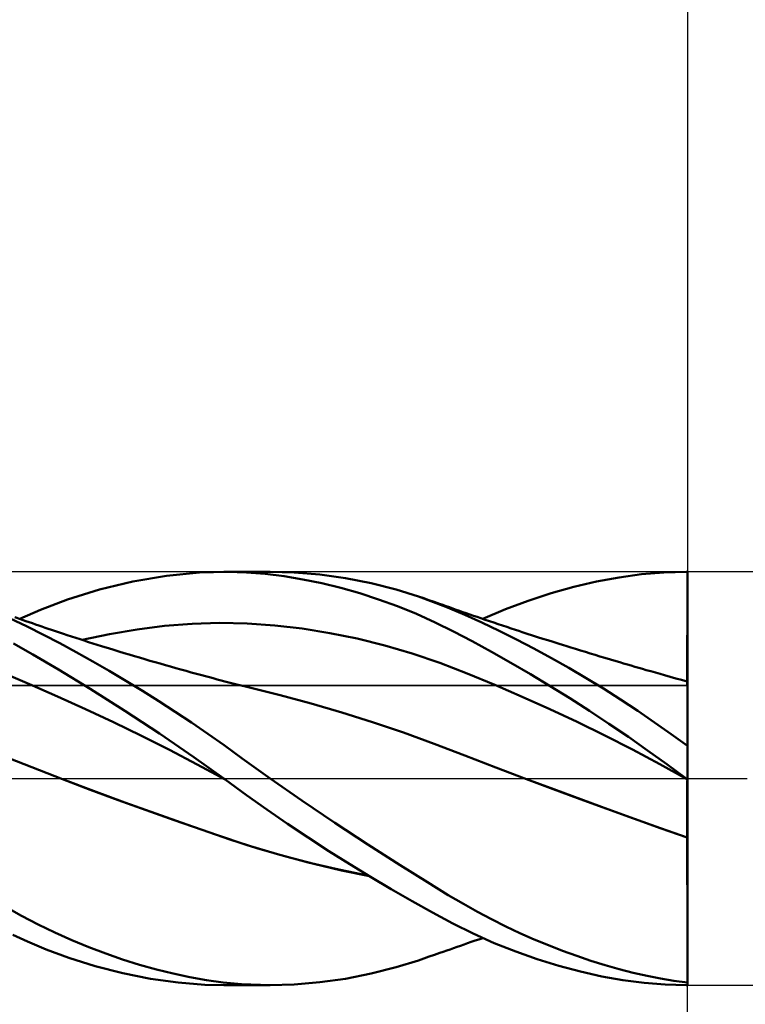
# Model space of a CAD drawing. Header units: millimetres. Extents: x -57 to 83, y -39 to 42.
# Tile 5 of 8: x 16 to 33, y -5 to 18. Entities that reach past the tile are written whole.
import ezdxf

# ---------------------------------------------------------------- set-up
doc = ezdxf.new("R2010")
doc.units = ezdxf.units.MM
doc.header["$LTSCALE"] = 4.8
doc.linetypes.add('LONGDASH_DASH', pattern=[0.85, 0.4, -0.2, 0.05, -0.2])
for name, color, linetype in [('1', 4, 'CONTINUOUS'), ('2', 7, 'CONTINUOUS'), ('4', 2, 'LONGDASH_DASH'), ('CUT', 1, 'CONTINUOUS'), ('NOCUT', 7, 'CONTINUOUS'), ('SK2', 7, 'CONTINUOUS'), ('SK4', 2, 'LONGDASH_DASH')]:
    doc.layers.add(name, color=color, linetype=linetype)

msp = doc.modelspace()

# ---------------------------------------------------------------- linework, layer by layer
at = {"layer": '1', "color": 4, "linetype": 'CONTINUOUS', "lineweight": 50}
for p, q in [((17.777, 4.571), (18.587, 4.766)), ((18.587, 4.766), (19.398, 4.904)), ((19.398, 4.904), (20.194, 4.982)), ((20.194, 4.982), (20.872, 5)), ((20.783, 5), (21.907, 5)), ((21.335, 4.984), (20.872, 5)), ((21.786, 4.947), (21.335, 4.984)), ((22.241, 4.891), (21.786, 4.947)), ((22.488, 4.984), (21.9, 5)), ((22.697, 4.816), (22.241, 4.891)), ((23.105, 4.931), (22.488, 4.984)), ((23.154, 4.722), (22.697, 4.816)), ((23.727, 4.844), (23.105, 4.931)), ((24.347, 4.722), (23.727, 4.844)), ((29.8, 4.762), (30.347, 4.864)), ((30.347, 4.864), (30.889, 4.938)), ((30.889, 4.938), (31.427, 4.984)), ((31.427, 4.984), (31.974, 5)), ((31.969, 5), (32, 5)), ((31.979, 5), (31.974, 5)), ((31.983, 5), (31.979, 5)), ((31.987, 5), (31.983, 5)), ((31.991, 5), (31.987, 5)), ((31.996, 5), (31.991, 5)), ((32, 5), (31.996, 5)), ((31.998, 4.467), (32, 4.995)), ((32, 5), (32, 5)), ((32, 4.999), (32, 5)), ((32, 4.998), (32, 4.999)), ((32, 4.997), (32, 4.998)), ((32, 4.997), (32, 4.997)), ((32, 4.996), (32, 4.997)), ((32, 4.995), (32, 4.996)), ((32, 4.995), (32, 4.995)), ((32, 4.819), (32, 4.995)), ((32, 4.643), (32, 4.819)), ((17.002, 4.328), (17.777, 4.571)), ((23.613, 4.61), (23.154, 4.722)), ((24.071, 4.48), (23.613, 4.61)), ((24.955, 4.567), (24.347, 4.722)), ((25.493, 4.4), (24.955, 4.567)), ((28.7, 4.48), (29.252, 4.634)), ((29.252, 4.634), (29.8, 4.762)), ((32, 4.467), (32, 4.643)), ((16.355, 4.082), (17.002, 4.328)), ((24.53, 4.331), (24.071, 4.48)), ((24.988, 4.164), (24.53, 4.331)), ((26.158, 4.152), (25.493, 4.4)), ((25.62, 4.357), (25.493, 4.4)), ((25.747, 4.314), (25.62, 4.357)), ((25.873, 4.27), (25.747, 4.314)), ((27.594, 4.092), (28.146, 4.299)), ((28.146, 4.299), (28.7, 4.48)), ((31.996, 3.764), (31.997, 4.291)), ((31.997, 4.291), (31.998, 4.467)), ((32, 4.291), (32, 4.467)), ((32, 4.115), (32, 4.291)), ((15.849, 3.86), (16.355, 4.082)), ((25.444, 3.978), (24.988, 4.164)), ((26, 4.226), (25.873, 4.27)), ((26.081, 4.197), (26, 4.226)), ((26.162, 4.169), (26.081, 4.197)), ((26.611, 3.959), (26.158, 4.152)), ((26.243, 4.14), (26.162, 4.169)), ((26.325, 4.111), (26.243, 4.14)), ((26.406, 4.082), (26.325, 4.111)), ((26.487, 4.054), (26.406, 4.082)), ((26.568, 4.025), (26.487, 4.054)), ((27.046, 3.86), (27.594, 4.092)), ((32, 3.939), (32, 4.115)), ((16.029, 3.673), (15.599, 3.878)), ((15.865, 3.855), (15.729, 3.903)), ((16, 3.807), (15.865, 3.855)), ((25.897, 3.774), (25.444, 3.978)), ((26.649, 3.997), (26.568, 4.025)), ((27.026, 3.77), (26.611, 3.959)), ((26.737, 3.966), (26.649, 3.997)), ((26.825, 3.936), (26.737, 3.966)), ((26.912, 3.906), (26.825, 3.936)), ((27, 3.876), (26.912, 3.906)), ((27.105, 3.84), (27, 3.876)), ((27.21, 3.804), (27.105, 3.84)), ((32, 3.763), (32, 3.939)), ((16.077, 3.78), (16, 3.807)), ((16.421, 3.475), (16.029, 3.673)), ((16.155, 3.753), (16.077, 3.78)), ((16.232, 3.726), (16.155, 3.753)), ((16.309, 3.699), (16.232, 3.726)), ((16.387, 3.673), (16.309, 3.699)), ((16.464, 3.647), (16.387, 3.673)), ((16.541, 3.62), (16.464, 3.647)), ((16.618, 3.594), (16.541, 3.62)), ((16.714, 3.562), (16.618, 3.594)), ((18.024, 3.493), (18.69, 3.606)), ((18.69, 3.606), (19.355, 3.689)), ((19.355, 3.689), (20.02, 3.742)), ((20.02, 3.742), (20.685, 3.763)), ((21.351, 3.75), (20.685, 3.763)), ((22.016, 3.703), (21.351, 3.75)), ((22.681, 3.625), (22.016, 3.703)), ((23.347, 3.518), (22.681, 3.625)), ((26.341, 3.554), (25.897, 3.774)), ((27.444, 3.571), (27.026, 3.77)), ((27.314, 3.769), (27.21, 3.804)), ((27.419, 3.734), (27.314, 3.769)), ((27.524, 3.698), (27.419, 3.734)), ((27.628, 3.664), (27.524, 3.698)), ((27.733, 3.629), (27.628, 3.664)), ((27.838, 3.594), (27.733, 3.629)), ((27.919, 3.568), (27.838, 3.594)), ((31.995, 3.698), (31.996, 3.764)), ((31.995, 3.698), (31.996, 3.764)), ((31.995, 3.633), (31.995, 3.698)), ((31.995, 3.633), (31.995, 3.698)), ((31.995, 3.568), (31.995, 3.633)), ((31.995, 3.568), (31.995, 3.633)), ((31.996, 3.764), (31.996, 3.764)), ((31.997, 3.764), (31.996, 3.764)), ((31.998, 3.764), (31.997, 3.764)), ((31.999, 3.764), (31.998, 3.764)), ((31.999, 3.764), (31.999, 3.764)), ((32, 3.764), (31.999, 3.764)), ((32, 3.698), (32, 3.763)), ((32, 3.633), (32, 3.698)), ((32, 3.568), (32, 3.633)), ((16.817, 3.269), (16.421, 3.475)), ((16.809, 3.53), (16.714, 3.562)), ((16.905, 3.499), (16.809, 3.53)), ((17, 3.467), (16.905, 3.499)), ((17.103, 3.433), (17, 3.467)), ((17.206, 3.4), (17.103, 3.433)), ((17.309, 3.366), (17.206, 3.4)), ((17.412, 3.333), (17.309, 3.366)), ((17.359, 3.351), (18.024, 3.493)), ((24.012, 3.383), (23.347, 3.518)), ((24.677, 3.218), (24.012, 3.383)), ((26.788, 3.318), (26.341, 3.554)), ((27.865, 3.36), (27.444, 3.571)), ((28.286, 3.141), (27.865, 3.36)), ((28, 3.541), (27.919, 3.568)), ((28.125, 3.501), (28, 3.541)), ((28.25, 3.46), (28.125, 3.501)), ((28.375, 3.42), (28.25, 3.46)), ((28.5, 3.38), (28.375, 3.42)), ((28.625, 3.341), (28.5, 3.38)), ((28.75, 3.301), (28.625, 3.341)), ((31.994, 3.44), (31.995, 3.504)), ((31.994, 3.44), (31.995, 3.504)), ((31.994, 3.377), (31.994, 3.44)), ((31.994, 3.377), (31.994, 3.44)), ((31.994, 3.315), (31.994, 3.377)), ((31.994, 3.315), (31.994, 3.377)), ((31.995, 3.504), (31.995, 3.568)), ((31.995, 3.504), (31.995, 3.568)), ((32, 3.503), (32, 3.568)), ((32, 3.439), (32, 3.503)), ((32, 3.376), (32, 3.439)), ((32, 3.313), (32, 3.376)), ((16.165, 2.998), (15.697, 3.264)), ((17.216, 3.054), (16.817, 3.269)), ((17.516, 3.3), (17.412, 3.333)), ((17.619, 3.268), (17.516, 3.3)), ((17.722, 3.235), (17.619, 3.268)), ((17.825, 3.203), (17.722, 3.235)), ((17.912, 3.176), (17.825, 3.203)), ((18, 3.149), (17.912, 3.176)), ((18.125, 3.11), (18, 3.149)), ((18.25, 3.072), (18.125, 3.11)), ((25.343, 3.023), (24.677, 3.218)), ((27.255, 3.063), (26.788, 3.318)), ((28.707, 2.912), (28.286, 3.141)), ((28.875, 3.262), (28.75, 3.301)), ((29, 3.223), (28.875, 3.262)), ((29.059, 3.204), (29, 3.223)), ((29.176, 3.168), (29.059, 3.204)), ((29.294, 3.132), (29.176, 3.168)), ((29.412, 3.096), (29.294, 3.132)), ((31.993, 3.192), (31.994, 3.253)), ((31.993, 3.192), (31.994, 3.253)), ((31.993, 3.133), (31.993, 3.192)), ((31.993, 3.133), (31.993, 3.192)), ((31.993, 3.075), (31.993, 3.133)), ((31.993, 3.075), (31.993, 3.133)), ((31.994, 3.253), (31.994, 3.315)), ((31.994, 3.253), (31.994, 3.315)), ((32, 3.252), (32, 3.313)), ((32, 3.191), (32, 3.252)), ((32, 3.132), (32, 3.191)), ((32, 3.074), (32, 3.132)), ((16.787, 2.633), (16.165, 2.998)), ((17.616, 2.831), (17.216, 3.054)), ((18.375, 3.034), (18.25, 3.072)), ((18.5, 2.997), (18.375, 3.034)), ((18.625, 2.959), (18.5, 2.997)), ((18.75, 2.922), (18.625, 2.959)), ((18.875, 2.886), (18.75, 2.922)), ((19, 2.849), (18.875, 2.886)), ((26.008, 2.796), (25.343, 3.023)), ((27.728, 2.796), (27.255, 3.063)), ((29.126, 2.676), (28.707, 2.912)), ((29.529, 3.06), (29.412, 3.096)), ((29.647, 3.024), (29.529, 3.06)), ((29.765, 2.988), (29.647, 3.024)), ((29.882, 2.953), (29.765, 2.988)), ((30, 2.917), (29.882, 2.953)), ((30.137, 2.876), (30, 2.917)), ((30.273, 2.836), (30.137, 2.876)), ((31.992, 2.911), (31.993, 2.964)), ((31.992, 2.911), (31.993, 2.964)), ((31.992, 2.859), (31.992, 2.911)), ((31.992, 2.859), (31.992, 2.911)), ((31.992, 2.809), (31.992, 2.859)), ((31.992, 2.809), (31.992, 2.859)), ((31.993, 3.019), (31.993, 3.075)), ((31.993, 3.019), (31.993, 3.075)), ((31.993, 2.964), (31.993, 3.019)), ((31.993, 2.964), (31.993, 3.019)), ((32, 3.017), (32, 3.074)), ((32, 2.962), (32, 3.017)), ((32, 2.909), (32, 2.962)), ((32, 2.857), (32, 2.909)), ((17.553, 2.166), (16.787, 2.633)), ((18.017, 2.602), (17.616, 2.831)), ((19.125, 2.813), (19, 2.849)), ((19.25, 2.777), (19.125, 2.813)), ((19.375, 2.741), (19.25, 2.777)), ((19.5, 2.706), (19.375, 2.741)), ((19.625, 2.67), (19.5, 2.706)), ((19.75, 2.635), (19.625, 2.67)), ((19.875, 2.6), (19.75, 2.635)), ((26.673, 2.538), (26.008, 2.796)), ((28.204, 2.519), (27.728, 2.796)), ((29.545, 2.429), (29.126, 2.676)), ((30.364, 2.809), (30.273, 2.836)), ((30.455, 2.782), (30.364, 2.809)), ((30.546, 2.755), (30.455, 2.782)), ((30.637, 2.729), (30.546, 2.755)), ((30.728, 2.702), (30.637, 2.729)), ((30.819, 2.676), (30.728, 2.702)), ((30.91, 2.649), (30.819, 2.676)), ((31, 2.623), (30.91, 2.649)), ((31.112, 2.591), (31, 2.623)), ((31.992, 2.762), (31.992, 2.809)), ((31.992, 2.762), (31.992, 2.809)), ((31.992, 2.716), (31.992, 2.762)), ((31.992, 2.716), (31.992, 2.762)), ((31.992, 2.672), (31.992, 2.716)), ((31.992, 2.673), (31.992, 2.716)), ((31.992, 2.631), (31.992, 2.673)), ((31.992, 2.631), (31.992, 2.672)), ((31.992, 2.593), (31.992, 2.631)), ((31.992, 2.593), (31.992, 2.631)), ((32, 2.807), (32, 2.857)), ((32, 2.76), (32, 2.807)), ((32, 2.714), (32, 2.76)), ((32, 2.67), (32, 2.714)), ((32, 2.629), (32, 2.67)), ((32, 2.59), (32, 2.629)), ((16.089, 2.283), (15.413, 2.567)), ((18.417, 2.365), (18.017, 2.602)), ((20, 2.566), (19.875, 2.6)), ((20.125, 2.532), (20, 2.566)), ((20.25, 2.498), (20.125, 2.532)), ((20.344, 2.472), (20.25, 2.498)), ((20.438, 2.447), (20.344, 2.472)), ((20.531, 2.422), (20.438, 2.447)), ((20.625, 2.397), (20.531, 2.422)), ((20.719, 2.372), (20.625, 2.397)), ((27.338, 2.265), (26.673, 2.538)), ((28.681, 2.232), (28.204, 2.519)), ((29.965, 2.173), (29.545, 2.429)), ((31.223, 2.559), (31.112, 2.591)), ((31.334, 2.528), (31.223, 2.559)), ((31.445, 2.496), (31.334, 2.528)), ((31.582, 2.458), (31.445, 2.496)), ((31.719, 2.42), (31.582, 2.458)), ((31.856, 2.384), (31.719, 2.42)), ((31.993, 2.348), (31.856, 2.384)), ((31.991, 2.556), (31.992, 2.593)), ((31.991, 2.556), (31.992, 2.593)), ((31.991, 2.522), (31.991, 2.556)), ((31.991, 2.522), (31.991, 2.556)), ((31.991, 2.491), (31.991, 2.522)), ((31.991, 2.491), (31.991, 2.522)), ((31.991, 2.462), (31.991, 2.491)), ((31.991, 2.462), (31.991, 2.491)), ((31.991, 2.436), (31.991, 2.462)), ((31.991, 2.436), (31.991, 2.462)), ((31.991, 2.413), (31.991, 2.436)), ((31.991, 2.413), (31.991, 2.436)), ((31.991, 2.393), (31.991, 2.413)), ((31.991, 2.393), (31.991, 2.413)), ((31.991, 2.375), (31.991, 2.393)), ((31.991, 2.375), (31.991, 2.393)), ((32, 2.554), (32, 2.59)), ((32, 2.52), (32, 2.554)), ((32, 2.489), (32, 2.52)), ((32, 2.46), (32, 2.489)), ((32, 2.434), (32, 2.46)), ((32, 2.411), (32, 2.434)), ((32, 2.39), (32, 2.411)), ((32, 2.373), (32, 2.39)), ((16.765, 1.985), (16.089, 2.283)), ((18.389, 1.639), (17.553, 2.166)), ((18.816, 2.122), (18.417, 2.365)), ((20.813, 2.348), (20.719, 2.372)), ((20.907, 2.323), (20.813, 2.348)), ((21, 2.299), (20.907, 2.323)), ((21.102, 2.273), (21, 2.299)), ((21.204, 2.248), (21.102, 2.273)), ((21.306, 2.223), (21.204, 2.248)), ((21.408, 2.198), (21.306, 2.223)), ((22.152, 2.014), (21.408, 2.198)), ((28.004, 1.978), (27.338, 2.265)), ((29.156, 1.938), (28.681, 2.232)), ((30.382, 1.908), (29.965, 2.173)), ((31.991, 2.36), (31.991, 2.375)), ((31.991, 2.36), (31.991, 2.375)), ((31.991, 2.348), (31.991, 2.36)), ((31.991, 2.348), (31.991, 2.36)), ((31.993, 2.342), (31.993, 2.348)), ((31.993, 2.342), (31.993, 2.348)), ((31.994, 2.348), (31.993, 2.348)), ((31.993, 2.325), (31.993, 2.342)), ((31.993, 2.325), (31.993, 2.342)), ((31.994, 2.296), (31.993, 2.325)), ((31.994, 2.296), (31.993, 2.325)), ((31.995, 2.347), (31.994, 2.348)), ((31.994, 2.256), (31.994, 2.296)), ((31.994, 2.256), (31.994, 2.296)), ((31.995, 2.204), (31.994, 2.256)), ((31.995, 2.204), (31.994, 2.256)), ((31.996, 2.347), (31.995, 2.347)), ((31.995, 2.142), (31.995, 2.204)), ((31.995, 2.142), (31.995, 2.204)), ((31.998, 2.347), (31.996, 2.347)), ((32, 2.346), (31.998, 2.347)), ((32, 2.358), (32, 2.373)), ((32, 2.346), (32, 2.358)), ((32, -0.022), (32, 2.346)), ((17.441, 1.676), (16.765, 1.985)), ((19.215, 1.872), (18.816, 2.122)), ((22.896, 1.813), (22.152, 2.014)), ((28.669, 1.679), (28.004, 1.978)), ((29.629, 1.636), (29.156, 1.938)), ((30.798, 1.633), (30.382, 1.908)), ((31.996, 2.068), (31.995, 2.142)), ((31.996, 2.068), (31.995, 2.142)), ((31.996, 1.984), (31.996, 2.068)), ((31.996, 1.984), (31.996, 2.068)), ((31.997, 1.89), (31.996, 1.984)), ((31.997, 1.889), (31.996, 1.984)), ((18.117, 1.358), (17.441, 1.676)), ((19.612, 1.615), (19.215, 1.872)), ((23.64, 1.596), (22.896, 1.813)), ((29.334, 1.367), (28.669, 1.679)), ((31.997, 1.785), (31.997, 1.89)), ((31.997, 1.785), (31.997, 1.889)), ((31.998, 1.67), (31.997, 1.785)), ((31.998, 1.67), (31.997, 1.785)), ((31.998, 1.545), (31.998, 1.67)), ((31.998, 1.546), (31.998, 1.67)), ((19.228, 1.088), (18.389, 1.639)), ((20.008, 1.351), (19.612, 1.615)), ((24.384, 1.362), (23.64, 1.596)), ((30.1, 1.325), (29.629, 1.636)), ((31.204, 1.353), (30.798, 1.633)), ((31.998, 1.412), (31.998, 1.546)), ((31.998, 1.412), (31.998, 1.545)), ((18.793, 1.029), (18.117, 1.358)), ((20.402, 1.08), (20.008, 1.351)), ((25.129, 1.111), (24.384, 1.362)), ((30, 1.041), (29.334, 1.367)), ((30.569, 1.006), (30.1, 1.325)), ((31.6, 1.072), (31.204, 1.353)), ((31.999, 1.27), (31.998, 1.412)), ((31.999, 1.269), (31.998, 1.412)), ((31.999, 1.119), (31.999, 1.27)), ((31.999, 1.119), (31.999, 1.269)), ((19.469, 0.69), (18.793, 1.029)), ((20.058, 0.518), (19.228, 1.088)), ((20.793, 0.802), (20.402, 1.08)), ((25.873, 0.84), (25.129, 1.111)), ((30.665, 0.701), (30, 1.041)), ((31.034, 0.679), (30.569, 1.006)), ((32, 0.786), (31.6, 1.072)), ((32, 0.961), (31.999, 1.119)), ((32, 0.961), (31.999, 1.119)), ((32, 0.795), (32, 0.961)), ((32, 0.795), (32, 0.961)), ((21.23, 0.485), (20.793, 0.802)), ((26.617, 0.552), (25.873, 0.84)), ((16.141, 0.271), (15.4, 0.563)), ((20.145, 0.337), (19.469, 0.69)), ((20.783, -0.001), (20.058, 0.518)), ((21.907, 0), (21.23, 0.485)), ((27.361, 0.265), (26.617, 0.552)), ((31.33, 0.344), (30.665, 0.701)), ((31.496, 0.344), (31.034, 0.679)), ((16.881, -0.017), (16.141, 0.271)), ((20.821, -0.028), (20.145, 0.337)), ((28.105, -0.017), (27.361, 0.265)), ((31.996, -0.022), (31.33, 0.344)), ((31.969, 0), (31.496, 0.344)), ((22.673, -0.532), (21.907, 0)), ((31.973, -0.003), (31.969, 0)), ((17.556, -0.273), (16.881, -0.017)), ((17.637, -0.302), (16.881, -0.017)), ((20.789, -0.005), (20.783, -0.001)), ((20.796, -0.01), (20.789, -0.005)), ((20.802, -0.015), (20.796, -0.01)), ((20.809, -0.019), (20.802, -0.015)), ((20.815, -0.024), (20.809, -0.019)), ((20.821, -0.029), (20.815, -0.024)), ((21.333, -0.402), (20.821, -0.029)), ((28.765, -0.262), (28.105, -0.016)), ((28.753, -0.259), (28.105, -0.017)), ((31.978, -0.006), (31.973, -0.003)), ((31.982, -0.01), (31.978, -0.006)), ((31.987, -0.013), (31.982, -0.01)), ((31.991, -0.016), (31.987, -0.013)), ((31.996, -0.019), (31.991, -0.016)), ((31.993, -0.135), (31.994, -0.111)), ((31.993, -0.135), (31.994, -0.111)), ((31.993, -0.161), (31.993, -0.135)), ((31.993, -0.161), (31.993, -0.135)), ((31.993, -0.189), (31.993, -0.161)), ((31.993, -0.189), (31.993, -0.161)), ((31.993, -0.22), (31.993, -0.189)), ((31.993, -0.22), (31.993, -0.189)), ((31.993, -0.254), (31.993, -0.22)), ((31.993, -0.254), (31.993, -0.22)), ((31.994, -0.057), (31.995, -0.044)), ((31.994, -0.057), (31.995, -0.044)), ((31.994, -0.072), (31.994, -0.057)), ((31.994, -0.072), (31.994, -0.057)), ((31.994, -0.09), (31.994, -0.072)), ((31.994, -0.09), (31.994, -0.072)), ((31.994, -0.111), (31.994, -0.09)), ((31.994, -0.111), (31.994, -0.09)), ((31.995, -0.023), (31.996, -0.022)), ((31.995, -0.023), (31.996, -0.022)), ((31.995, -0.028), (31.995, -0.023)), ((31.995, -0.028), (31.995, -0.023)), ((31.995, -0.035), (31.995, -0.028)), ((31.995, -0.035), (31.995, -0.028)), ((31.995, -0.044), (31.995, -0.035)), ((31.995, -0.044), (31.995, -0.035)), ((32, -0.022), (31.996, -0.019)), ((31.997, -0.023), (31.996, -0.022)), ((31.996, -0.022), (31.996, -0.022)), ((31.997, -0.022), (31.996, -0.022)), ((31.997, -0.022), (31.996, -0.022)), ((31.996, -0.022), (31.996, -0.022)), ((31.996, -0.022), (31.996, -0.022)), ((31.998, -0.022), (31.997, -0.022)), ((31.998, -0.022), (31.997, -0.022)), ((31.997, -0.022), (31.997, -0.022)), ((31.997, -0.022), (31.997, -0.022)), ((31.999, -0.023), (31.997, -0.023)), ((31.999, -0.022), (31.998, -0.022)), ((31.999, -0.022), (31.998, -0.022)), ((32, -0.022), (31.999, -0.022)), ((32, -0.022), (31.999, -0.022)), ((31.999, -0.022), (31.999, -0.022)), ((31.999, -0.022), (31.999, -0.022)), ((31.999, -0.024), (31.999, -0.023)), ((32, -0.024), (31.999, -0.024)), ((32, -0.023), (32, -0.022)), ((32, -0.023), (32, -0.023)), ((32, -0.023), (32, -0.023)), ((32, -0.024), (32, -0.023)), ((32, -0.024), (32, -0.024)), ((32, -0.024), (32, -0.024)), ((32, -0.024), (32, -0.024)), ((32, -0.026), (32, -0.024)), ((32, -0.03), (32, -0.026)), ((32, -0.037), (32, -0.03)), ((32, -0.047), (32, -0.037)), ((32, -0.06), (32, -0.047)), ((32, -0.075), (32, -0.06)), ((32, -0.093), (32, -0.075)), ((32, -0.114), (32, -0.093)), ((32, -0.138), (32, -0.114)), ((32, -0.164), (32, -0.138)), ((32, -0.192), (32, -0.164)), ((32, -0.224), (32, -0.192)), ((32, -0.257), (32, -0.224)), ((18.232, -0.523), (17.556, -0.273)), ((18.394, -0.581), (17.637, -0.302)), ((21.828, -0.754), (21.333, -0.402)), ((29.401, -0.498), (28.753, -0.259)), ((29.42, -0.504), (28.765, -0.262)), ((31.992, -0.328), (31.993, -0.29)), ((31.992, -0.328), (31.993, -0.29)), ((31.992, -0.368), (31.992, -0.328)), ((31.992, -0.368), (31.992, -0.328)), ((31.992, -0.411), (31.992, -0.368)), ((31.992, -0.411), (31.992, -0.368)), ((31.992, -0.456), (31.992, -0.411)), ((31.992, -0.456), (31.992, -0.411)), ((31.992, -0.502), (31.992, -0.456)), ((31.992, -0.502), (31.992, -0.456)), ((31.993, -0.29), (31.993, -0.254)), ((31.993, -0.29), (31.993, -0.254)), ((32, -0.293), (32, -0.257)), ((32, -0.331), (32, -0.293)), ((32, -0.371), (32, -0.331)), ((32, -0.414), (32, -0.371)), ((32, -0.459), (32, -0.414)), ((32, -0.505), (32, -0.459)), ((18.907, -0.768), (18.232, -0.523)), ((19.145, -0.851), (18.394, -0.581)), ((23.472, -1.071), (22.673, -0.532)), ((30.048, -0.736), (29.401, -0.498)), ((30.069, -0.742), (29.42, -0.504)), ((31.991, -0.653), (31.992, -0.601)), ((31.991, -0.653), (31.992, -0.601)), ((31.991, -0.706), (31.991, -0.653)), ((31.991, -0.706), (31.991, -0.653)), ((31.991, -0.761), (31.991, -0.706)), ((31.991, -0.761), (31.991, -0.706)), ((31.992, -0.551), (31.992, -0.502)), ((31.992, -0.551), (31.992, -0.502)), ((31.992, -0.601), (31.992, -0.551)), ((31.992, -0.601), (31.992, -0.551)), ((32, -0.554), (32, -0.505)), ((32, -0.604), (32, -0.554)), ((32, -0.656), (32, -0.604)), ((32, -0.709), (32, -0.656)), ((32, -0.764), (32, -0.709)), ((19.583, -1.009), (18.907, -0.768)), ((19.893, -1.115), (19.145, -0.851)), ((22.326, -1.097), (21.828, -0.754)), ((30.696, -0.972), (30.048, -0.736)), ((30.716, -0.977), (30.069, -0.742)), ((31.991, -0.817), (31.991, -0.761)), ((31.991, -0.817), (31.991, -0.761)), ((31.991, -0.875), (31.991, -0.817)), ((31.991, -0.875), (31.991, -0.817)), ((31.991, -0.934), (31.991, -0.875)), ((31.991, -0.934), (31.991, -0.875)), ((31.991, -0.994), (31.991, -0.934)), ((31.991, -0.994), (31.991, -0.934)), ((32, -0.82), (32, -0.764)), ((32, -0.878), (32, -0.82)), ((32, -0.937), (32, -0.878)), ((32, -0.996), (32, -0.937)), ((20.258, -1.245), (19.583, -1.009)), ((20.633, -1.371), (19.893, -1.115)), ((22.826, -1.431), (22.326, -1.097)), ((24.271, -1.596), (23.472, -1.071)), ((31.344, -1.206), (30.696, -0.972)), ((31.36, -1.209), (30.716, -0.977)), ((31.991, -1.054), (31.991, -0.994)), ((31.991, -1.054), (31.991, -0.994)), ((31.991, -1.116), (31.991, -1.054)), ((31.991, -1.116), (31.991, -1.054)), ((31.991, -1.178), (31.991, -1.116)), ((31.991, -1.178), (31.991, -1.116)), ((31.991, -1.24), (31.991, -1.178)), ((31.991, -1.24), (31.991, -1.178)), ((32, -1.057), (32, -0.996)), ((32, -1.118), (32, -1.057)), ((32, -1.18), (32, -1.118)), ((32, -1.243), (32, -1.18)), ((20.934, -1.476), (20.258, -1.245)), ((21.347, -1.61), (20.633, -1.371)), ((31.992, -1.432), (31.344, -1.206)), ((31.992, -1.43), (31.36, -1.209)), ((31.992, -1.303), (31.991, -1.24)), ((31.992, -1.303), (31.991, -1.24)), ((31.992, -1.367), (31.992, -1.303)), ((31.992, -1.367), (31.992, -1.303)), ((31.992, -1.43), (31.992, -1.367)), ((31.992, -1.43), (31.992, -1.367)), ((32, -1.306), (32, -1.243)), ((32, -1.369), (32, -1.306)), ((32, -1.433), (32, -1.369)), ((21.609, -1.694), (20.934, -1.476)), ((22.082, -1.832), (21.347, -1.61)), ((23.329, -1.757), (22.826, -1.431)), ((25.051, -2.097), (24.271, -1.596)), ((31.992, -1.431), (31.992, -1.43)), ((31.992, -1.431), (31.992, -1.43)), ((31.993, -1.431), (31.992, -1.43)), ((31.992, -1.431), (31.992, -1.431)), ((31.992, -1.431), (31.992, -1.431)), ((31.992, -1.431), (31.992, -1.431)), ((31.992, -1.432), (31.992, -1.431)), ((31.992, -1.432), (31.992, -1.431)), ((31.992, -1.642), (31.992, -1.432)), ((31.992, -1.642), (31.992, -1.432)), ((31.992, -1.432), (31.992, -1.432)), ((31.992, -1.432), (31.992, -1.432)), ((31.993, -1.432), (31.992, -1.432)), ((31.993, -1.852), (31.992, -1.642)), ((31.993, -1.852), (31.992, -1.642)), ((31.995, -1.431), (31.993, -1.431)), ((31.995, -1.433), (31.993, -1.432)), ((31.996, -1.432), (31.995, -1.431)), ((31.996, -1.433), (31.995, -1.433)), ((31.999, -1.433), (31.996, -1.432)), ((31.997, -1.434), (31.996, -1.433)), ((31.999, -1.434), (31.997, -1.434)), ((32, -1.433), (31.999, -1.433)), ((32, -1.435), (31.999, -1.434)), ((32, -1.433), (32, -1.433)), ((32, -1.434), (32, -1.433)), ((32, -1.434), (32, -1.434)), ((32, -1.434), (32, -1.434)), ((32, -1.435), (32, -1.434)), ((32, -1.435), (32, -1.435)), ((32, -1.644), (32, -1.435)), ((32, -1.854), (32, -1.644)), ((22.284, -1.891), (21.609, -1.694)), ((22.823, -2.031), (22.082, -1.832)), ((22.96, -2.068), (22.284, -1.891)), ((23.831, -2.073), (23.329, -1.757)), ((31.993, -2.061), (31.993, -1.852)), ((31.993, -2.061), (31.993, -1.852)), ((32, -2.063), (32, -1.854)), ((23.563, -2.205), (22.823, -2.031)), ((23.635, -2.225), (22.96, -2.068)), ((24.334, -2.38), (23.831, -2.073)), ((25.708, -2.51), (25.051, -2.097)), ((31.994, -2.27), (31.993, -2.061)), ((31.994, -2.27), (31.993, -2.061)), ((32, -2.271), (32, -2.063)), ((24.298, -2.356), (23.563, -2.205)), ((24.31, -2.363), (23.635, -2.225)), ((24.836, -2.679), (24.334, -2.38)), ((31.994, -2.477), (31.994, -2.27)), ((31.994, -2.477), (31.994, -2.27)), ((32, -2.478), (32, -2.271)), ((26.215, -2.821), (25.708, -2.51)), ((31.995, -2.683), (31.994, -2.477)), ((31.995, -2.682), (31.994, -2.477)), ((32, -2.683), (32, -2.478)), ((25.337, -2.968), (24.836, -2.679)), ((26.579, -3.036), (26.215, -2.821)), ((31.995, -2.885), (31.995, -2.682)), ((31.995, -2.886), (31.995, -2.683)), ((32, -2.886), (32, -2.683)), ((15.896, -3.321), (15.407, -3.046)), ((25.834, -3.245), (25.337, -2.968)), ((26.918, -3.226), (26.579, -3.036)), ((31.995, -3.086), (31.995, -2.885)), ((31.995, -3.086), (31.995, -2.886)), ((31.996, -3.283), (31.995, -3.086)), ((31.996, -3.282), (31.995, -3.086)), ((32, -3.086), (32, -2.886)), ((32, -3.283), (32, -3.086)), ((16.297, -3.533), (15.896, -3.321)), ((26.321, -3.507), (25.834, -3.245)), ((27.259, -3.406), (26.918, -3.226)), ((31.996, -3.474), (31.996, -3.282)), ((31.996, -3.475), (31.996, -3.283)), ((32, -3.475), (32, -3.283)), ((16.702, -3.73), (16.297, -3.533)), ((26.812, -3.752), (26.321, -3.507)), ((27.602, -3.578), (27.259, -3.406)), ((31.997, -3.661), (31.996, -3.474)), ((31.997, -3.662), (31.996, -3.475)), ((32, -3.662), (32, -3.475)), ((16.037, -3.945), (15.681, -3.78)), ((17.109, -3.913), (16.702, -3.73)), ((27.325, -3.982), (26.812, -3.752)), ((27.946, -3.74), (27.602, -3.578)), ((28.29, -3.892), (27.946, -3.74)), ((31.997, -3.843), (31.997, -3.661)), ((31.997, -3.844), (31.997, -3.662)), ((32, -3.844), (32, -3.662)), ((16.491, -4.137), (16.037, -3.945)), ((17.518, -4.083), (17.109, -3.913)), ((26.427, -4.075), (26.51, -4.046)), ((26.51, -4.046), (26.594, -4.016)), ((26.594, -4.016), (26.678, -3.987)), ((26.678, -3.987), (26.77, -3.955)), ((26.77, -3.955), (26.86, -3.924)), ((26.86, -3.924), (26.95, -3.893)), ((26.95, -3.893), (27.046, -3.86)), ((27.844, -4.189), (27.325, -3.982)), ((28.634, -4.035), (28.29, -3.892)), ((28.977, -4.169), (28.634, -4.035)), ((31.998, -4.02), (31.997, -3.843)), ((31.998, -4.02), (31.997, -3.844)), ((31.998, -4.191), (31.998, -4.02)), ((31.998, -4.19), (31.998, -4.02)), ((32, -4.02), (32, -3.844)), ((32, -4.19), (32, -4.02)), ((17.04, -4.342), (16.491, -4.137)), ((17.929, -4.238), (17.518, -4.083)), ((18.338, -4.38), (17.929, -4.238)), ((25.754, -4.311), (25.884, -4.266)), ((25.884, -4.266), (26.009, -4.222)), ((26.009, -4.222), (26.093, -4.193)), ((26.093, -4.193), (26.176, -4.164)), ((26.176, -4.164), (26.26, -4.134)), ((26.26, -4.134), (26.343, -4.105)), ((26.343, -4.105), (26.427, -4.075)), ((28.366, -4.374), (27.844, -4.189)), ((29.32, -4.293), (28.977, -4.169)), ((31.998, -4.354), (31.998, -4.19)), ((31.998, -4.354), (31.998, -4.191)), ((32, -4.354), (32, -4.19)), ((17.678, -4.543), (17.04, -4.342)), ((18.747, -4.507), (18.338, -4.38)), ((19.155, -4.621), (18.747, -4.507)), ((24.955, -4.567), (25.493, -4.4)), ((25.493, -4.4), (25.623, -4.356)), ((25.623, -4.356), (25.754, -4.311)), ((28.888, -4.535), (28.366, -4.374)), ((29.662, -4.409), (29.32, -4.293)), ((30.005, -4.515), (29.662, -4.409)), ((30.346, -4.612), (30.005, -4.515)), ((31.999, -4.51), (31.998, -4.354)), ((31.999, -4.51), (31.998, -4.354)), ((31.999, -4.659), (31.999, -4.51)), ((31.999, -4.659), (31.999, -4.51)), ((32, -4.51), (32, -4.354)), ((32, -4.659), (32, -4.51)), ((18.345, -4.714), (17.678, -4.543)), ((19.015, -4.846), (18.345, -4.714)), ((19.562, -4.721), (19.155, -4.621)), ((19.967, -4.806), (19.562, -4.721)), ((23.727, -4.844), (24.347, -4.722)), ((24.347, -4.722), (24.955, -4.567)), ((29.408, -4.673), (28.888, -4.535)), ((29.924, -4.787), (29.408, -4.673)), ((30.686, -4.699), (30.346, -4.612)), ((31.022, -4.776), (30.686, -4.699)), ((32, -4.799), (31.999, -4.659)), ((32, -4.799), (31.999, -4.659)), ((32, -4.799), (32, -4.659)), ((19.682, -4.939), (19.015, -4.846)), ((20.324, -4.989), (19.682, -4.939)), ((20.37, -4.877), (19.967, -4.806)), ((20.872, -5), (20.324, -4.989)), ((20.771, -4.933), (20.37, -4.877)), ((21.213, -4.975), (20.771, -4.933)), ((21.907, -5), (20.783, -5)), ((21.9, -5), (21.213, -4.975)), ((21.9, -5), (22.488, -4.984)), ((22.488, -4.984), (23.105, -4.931)), ((23.105, -4.931), (23.727, -4.844)), ((30.439, -4.879), (29.924, -4.787)), ((30.951, -4.945), (30.439, -4.879)), ((31.457, -4.986), (30.951, -4.945)), ((31.349, -4.841), (31.022, -4.776)), ((31.672, -4.895), (31.349, -4.841)), ((31.974, -5), (31.457, -4.986)), ((32, -4.938), (31.672, -4.895)), ((31.969, -5), (32, -5)), ((32, -4.931), (32, -4.799)), ((32, -4.931), (32, -4.799)), ((32, -4.931), (32, -4.799)), ((32, -4.995), (32, -4.931)), ((32, -4.932), (32, -4.931)), ((32, -4.933), (32, -4.932)), ((32, -4.934), (32, -4.933)), ((32, -4.935), (32, -4.934)), ((32, -4.936), (32, -4.935)), ((32, -4.937), (32, -4.936)), ((32, -4.938), (32, -4.937)), ((32, -5), (32, -4.938))]:
    msp.add_line(p, q, dxfattribs=at)
at = {"layer": '2', "color": 7, "linetype": 'CONTINUOUS', "lineweight": 25}
for p, q in [((32, 28), (32, 5)), ((45, 5), (32, 5)), ((32, -28), (32, 0)), ((32, -5), (45, -5))]:
    msp.add_line(p, q, dxfattribs=at)
at = {"layer": '4', "color": 2, "linetype": 'LONGDASH_DASH', "lineweight": 25}
msp.add_line((0, 0), (32, 0), dxfattribs=at)
at = {"layer": 'CUT', "color": 1, "linetype": 'CONTINUOUS', "lineweight": 25}
for p, q in [((32, 5), (10, 5)), ((31.99, 2.25), (32, 4.995)), ((32, 4.995), (32, 5)), ((10.01, 2.25), (31.99, 2.25))]:
    msp.add_line(p, q, dxfattribs=at)
at = {"layer": 'NOCUT', "color": 7, "linetype": 'CONTINUOUS', "lineweight": 25}
for p, q in [((32, 4.995), (31.99, 2.25)), ((32, 0), (32, 4.995)), ((31.99, 2.25), (10.01, 2.25)), ((0, 0), (32, 0))]:
    msp.add_line(p, q, dxfattribs=at)
at = {"layer": 'SK2', "color": 7, "linetype": 'CONTINUOUS', "lineweight": 25}
msp.add_line((32, 38), (32, 0), dxfattribs=at)
at = {"layer": 'SK4', "color": 2, "linetype": 'LONGDASH_DASH', "lineweight": 25}
msp.add_line((-46, 0), (38, 0), dxfattribs=at)

doc.saveas('drawing.dxf')
